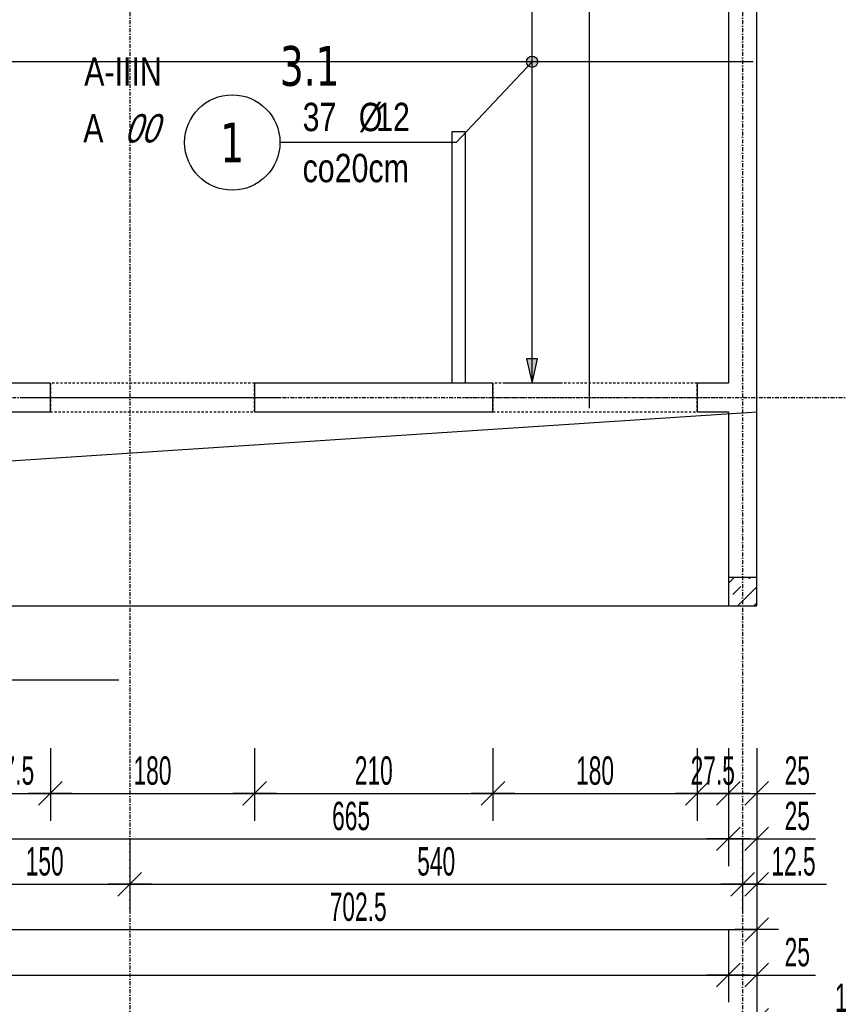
# Model space of a CAD drawing. Header units: millimetres. Extents: x -796 to 5328, y -12126 to -7292.
# Tile 15 of 25: x 1864 to 2585, y -10513 to -9645. Entities that reach past the tile are written whole.
import ezdxf
from ezdxf.enums import TextEntityAlignment as Align

# ---------------------------------------------------------------- set-up
doc = ezdxf.new("R2010")
doc.units = ezdxf.units.MM
doc.header["$LTSCALE"] = 10
doc.linetypes.add('MO', pattern=[0.7, 0.35, -0.17, 0.01, -0.17])
doc.linetypes.add('MP', pattern=[0.36, 0.2, -0.16])
for name, color, linetype in [('BA_szr', 1, 'Continuous'), ('BA_wym', 1, 'Continuous'), ('BD_lpm', 1, 'MP'), ('BD_osm', 1, 'MO'), ('BD_wic', 1, 'Continuous'), ('BD_wig', 3, 'Continuous'), ('BZ_odn', 1, 'Continuous'), ('BZ_opi1', 7, 'Continuous'), ('BZ_opi2', 4, 'Continuous'), ('BZ_P_wid', 3, 'Continuous'), ('BZ_wym', 1, 'Continuous')]:
    doc.layers.add(name, color=color, linetype=linetype)
doc.layers.add('BZ_pom', color=6, linetype='Continuous', plot=False)
doc.styles.add('BIKTBG', font='tahoma.ttf', dxfattribs={"width": 0.85})
doc.styles.add('BIKTS', font='bikromsw.shx', dxfattribs={"width": 0.8})
doc.styles.add('BIKWYM', font='bikromsw.shx', dxfattribs={"width": 0.6})
doc.dimstyles.new('BA_KR_100_cm', dxfattribs={"dimtxt": 25, "dimasz": 1.666667, "dimexe": 24, "dimexo": 0, "dimgap": 0, "dimtad": 0, "dimdec": 1, "dimrnd": 0.5, "dimzin": 9, "dimdsep": 46, "dimtxsty": 'BIKWYM', "dimblk": 'WYM-KR', "dimcen": 0, "dimdle": 20, "dimclrd": 256, "dimclre": 256, "dimclrt": 2, "dimadec": 0, "dimazin": 0, "dimtfac": 0.033333, "dimtdec": 1, "dimtmove": 0, "dimatfit": 3, "dimldrblk": 'WYM-KR', "dimfxl": 25, "dimfxlon": 1, "dimtvp": 0.8, "dimtolj": 1, "dimarcsym": 0})
doc.dimstyles.new('BZ_KP_100_cm', dxfattribs={"dimtxt": 25, "dimasz": 1.666667, "dimexe": 24, "dimexo": 0, "dimgap": 0, "dimtad": 0, "dimdec": 1, "dimrnd": 0.5, "dimzin": 9, "dimdsep": 46, "dimtxsty": 'BIKWYM', "dimblk": 'WYM-KR', "dimblk1": 'WYM-KP', "dimblk2": 'WYM-KP', "dimsah": 1, "dimcen": 0, "dimdle": 20, "dimclrd": 256, "dimclre": 256, "dimclrt": 7, "dimadec": 0, "dimazin": 0, "dimtfac": 0.033333, "dimtdec": 1, "dimtmove": 0, "dimatfit": 3, "dimldrblk": 'WYM-KP', "dimfxl": 1, "dimtvp": 0.8, "dimtolj": 1, "dimarcsym": 0})
doc.dimstyles.new('BZ_ST_100_cm', dxfattribs={"dimtxt": 25, "dimasz": 1.666667, "dimexe": 24, "dimexo": 0, "dimgap": 0, "dimtad": 0, "dimdec": 1, "dimrnd": 0.5, "dimdsep": 46, "dimtxsty": 'BIKWYM', "dimblk": 'WYM-ST', "dimcen": 0, "dimdle": 20, "dimclrd": 256, "dimclre": 256, "dimclrt": 7, "dimadec": 0, "dimazin": 0, "dimtfac": 0.033333, "dimtdec": 1, "dimtix": 1, "dimtmove": 2, "dimatfit": 3, "dimldrblk": 'WYM-ST', "dimfxl": 25, "dimfxlon": 1, "dimtvp": 0.8, "dimtolj": 1, "dimtzin": 0, "dimarcsym": 0})

# ---------------------------------------------------------------- blocks, each defined once
blk = doc.blocks.new('WYM-ST')
blk.add_hatch(color=256).paths.add_polyline_path([(-13, 2.88), (0, 0), (-13, -2.88)])
blk.add_lwpolyline([(0, 0), (-13, 2.88), (-13, -2.88), (0, 0)])
blk = doc.blocks.new('WYM-KR')
at = {"color": 7, "linetype": 'ByBlock'}
blk.add_line((6.24, 6.24), (-6.24, -6.24), dxfattribs=at)
at = {"linetype": 'ByBlock'}
blk.add_line((11.52, 0), (-11.52, 0), dxfattribs=at)
blk = doc.blocks.new('*D84')
at = {"layer": 'BA_wym', "lineweight": -2}
for p, q in [((1823.52, -10287.02), (1823.52, -10351.02)), ((1891.01, -10287.02), (1891.01, -10351.02)), ((1825.18, -10327.02), (1889.35, -10327.02))]:
    blk.add_line(p, q, dxfattribs=at)
at = {"layer": 'Defpoints', "color": 0}
for p in [(1823.52, -9990.57), (1891.01, -9990.57), (1891.01, -10327.02)]:
    blk.add_point(p, dxfattribs=at)
at = {"layer": 'BA_wym', "lineweight": -2, "xscale": 1.666666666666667, "yscale": 1.666666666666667, "zscale": 1.666666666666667, "rotation": 180}
blk.add_blockref('WYM-KR', (1823.52, -10327.02), dxfattribs=at)
at = {"layer": 'BA_wym', "lineweight": -2, "xscale": 1.666666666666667, "yscale": 1.666666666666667, "zscale": 1.666666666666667}
blk.add_blockref('WYM-KR', (1891.01, -10327.02), dxfattribs=at)
at = {"layer": 'BA_wym', "color": 2, "insert": (1857.26, -10307.02), "char_height": 25, "attachment_point": 5, "style": 'BIKWYM'}
blk.add_mtext('\\A1;67.5', dxfattribs=at)
blk = doc.blocks.new('*D85')
at = {"layer": 'BA_wym', "lineweight": -2}
for p, q in [((1891.01, -10287.02), (1891.01, -10351.02)), ((2071.01, -10287.02), (2071.01, -10351.02)), ((1892.68, -10327.02), (2069.35, -10327.02))]:
    blk.add_line(p, q, dxfattribs=at)
at = {"layer": 'Defpoints', "color": 0}
for p in [(1891.01, -9990.57), (2071.01, -9990.57), (2071.01, -10327.02)]:
    blk.add_point(p, dxfattribs=at)
at = {"layer": 'BA_wym', "lineweight": -2, "xscale": 1.666666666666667, "yscale": 1.666666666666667, "zscale": 1.666666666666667, "rotation": 180}
blk.add_blockref('WYM-KR', (1891.01, -10327.02), dxfattribs=at)
at = {"layer": 'BA_wym', "lineweight": -2, "xscale": 1.666666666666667, "yscale": 1.666666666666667, "zscale": 1.666666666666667}
blk.add_blockref('WYM-KR', (2071.01, -10327.02), dxfattribs=at)
at = {"layer": 'BA_wym', "color": 2, "insert": (1981.01, -10307.02), "char_height": 25, "attachment_point": 5, "style": 'BIKWYM'}
blk.add_mtext('\\A1;180', dxfattribs=at)
blk = doc.blocks.new('*D86')
at = {"layer": 'BA_wym', "lineweight": -2}
for p, q in [((2071.01, -10287.02), (2071.01, -10351.02)), ((2281.01, -10287.02), (2281.01, -10351.02)), ((2072.68, -10327.02), (2279.35, -10327.02))]:
    blk.add_line(p, q, dxfattribs=at)
at = {"layer": 'Defpoints', "color": 0}
for p in [(2071.01, -9990.57), (2281.01, -9990.57), (2281.01, -10327.02)]:
    blk.add_point(p, dxfattribs=at)
at = {"layer": 'BA_wym', "lineweight": -2, "xscale": 1.666666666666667, "yscale": 1.666666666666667, "zscale": 1.666666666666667, "rotation": 180}
blk.add_blockref('WYM-KR', (2071.01, -10327.02), dxfattribs=at)
at = {"layer": 'BA_wym', "lineweight": -2, "xscale": 1.666666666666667, "yscale": 1.666666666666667, "zscale": 1.666666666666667}
blk.add_blockref('WYM-KR', (2281.01, -10327.02), dxfattribs=at)
at = {"layer": 'BA_wym', "color": 2, "insert": (2176.01, -10307.02), "char_height": 25, "attachment_point": 5, "style": 'BIKWYM'}
blk.add_mtext('\\A1;210', dxfattribs=at)
blk = doc.blocks.new('*D87')
at = {"layer": 'BA_wym', "lineweight": -2}
for p, q in [((2281.01, -10287.02), (2281.01, -10351.02)), ((2461.01, -10287.02), (2461.01, -10351.02)), ((2282.68, -10327.02), (2459.35, -10327.02))]:
    blk.add_line(p, q, dxfattribs=at)
at = {"layer": 'Defpoints', "color": 0}
for p in [(2281.01, -9990.57), (2461.01, -9990.57), (2461.01, -10327.02)]:
    blk.add_point(p, dxfattribs=at)
at = {"layer": 'BA_wym', "lineweight": -2, "xscale": 1.666666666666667, "yscale": 1.666666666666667, "zscale": 1.666666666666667, "rotation": 180}
blk.add_blockref('WYM-KR', (2281.01, -10327.02), dxfattribs=at)
at = {"layer": 'BA_wym', "lineweight": -2, "xscale": 1.666666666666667, "yscale": 1.666666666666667, "zscale": 1.666666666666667}
blk.add_blockref('WYM-KR', (2461.01, -10327.02), dxfattribs=at)
at = {"layer": 'BA_wym', "color": 2, "insert": (2371.01, -10307.02), "char_height": 25, "attachment_point": 5, "style": 'BIKWYM'}
blk.add_mtext('\\A1;180', dxfattribs=at)
blk = doc.blocks.new('*D88')
at = {"layer": 'BA_wym', "lineweight": -2}
for p, q in [((2461.01, -10287.02), (2461.01, -10351.02)), ((2488.52, -10287.02), (2488.52, -10351.02)), ((2459.35, -10327.02), (2457.68, -10327.02)), ((2461.01, -10327.02), (2488.52, -10327.02)), ((2490.18, -10327.02), (2491.85, -10327.02))]:
    blk.add_line(p, q, dxfattribs=at)
at = {"layer": 'Defpoints', "color": 0}
for p in [(2461.01, -9990.57), (2488.52, -10161.57), (2488.52, -10327.02)]:
    blk.add_point(p, dxfattribs=at)
at = {"layer": 'BA_wym', "lineweight": -2, "xscale": 1.666666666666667, "yscale": 1.666666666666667, "zscale": 1.666666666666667}
blk.add_blockref('WYM-KR', (2461.01, -10327.02), dxfattribs=at)
at = {"layer": 'BA_wym', "lineweight": -2, "xscale": 1.666666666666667, "yscale": 1.666666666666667, "zscale": 1.666666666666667, "rotation": 180}
blk.add_blockref('WYM-KR', (2488.52, -10327.02), dxfattribs=at)
at = {"layer": 'BA_wym', "color": 2, "insert": (2474.76, -10307.02), "char_height": 25, "attachment_point": 5, "style": 'BIKWYM'}
blk.add_mtext('\\A1;27.5', dxfattribs=at)
blk = doc.blocks.new('*D89')
at = {"layer": 'BA_wym', "lineweight": -2}
for p, q in [((2488.52, -10287.02), (2488.52, -10351.02)), ((2513.52, -10287.02), (2513.52, -10351.02)), ((2486.85, -10327.02), (2485.18, -10327.02)), ((2488.52, -10327.02), (2513.52, -10327.02)), ((2515.18, -10327.02), (2565.42, -10327.02))]:
    blk.add_line(p, q, dxfattribs=at)
at = {"layer": 'Defpoints', "color": 0}
for p in [(2488.52, -10161.57), (2513.52, -10161.57), (2513.52, -10327.02)]:
    blk.add_point(p, dxfattribs=at)
at = {"layer": 'BA_wym', "lineweight": -2, "xscale": 1.666666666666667, "yscale": 1.666666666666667, "zscale": 1.666666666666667}
blk.add_blockref('WYM-KR', (2488.52, -10327.02), dxfattribs=at)
at = {"layer": 'BA_wym', "lineweight": -2, "xscale": 1.666666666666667, "yscale": 1.666666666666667, "zscale": 1.666666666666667, "rotation": 180}
blk.add_blockref('WYM-KR', (2513.52, -10327.02), dxfattribs=at)
at = {"layer": 'BA_wym', "color": 2, "insert": (2549.23, -10307.02), "char_height": 25, "attachment_point": 5, "style": 'BIKWYM'}
blk.add_mtext('\\A1;25', dxfattribs=at)
blk = doc.blocks.new('*D97')
at = {"layer": 'BA_wym', "lineweight": -2}
for p, q in [((1823.52, -10327.02), (1823.52, -10391.02)), ((2488.52, -10327.02), (2488.52, -10391.02)), ((1825.18, -10367.02), (2486.85, -10367.02))]:
    blk.add_line(p, q, dxfattribs=at)
at = {"layer": 'Defpoints', "color": 0}
for p in [(1823.52, -9965.57), (2488.52, -10161.57), (2488.52, -10367.02)]:
    blk.add_point(p, dxfattribs=at)
at = {"layer": 'BA_wym', "lineweight": -2, "xscale": 1.666666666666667, "yscale": 1.666666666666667, "zscale": 1.666666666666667, "rotation": 180}
blk.add_blockref('WYM-KR', (1823.52, -10367.02), dxfattribs=at)
at = {"layer": 'BA_wym', "lineweight": -2, "xscale": 1.666666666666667, "yscale": 1.666666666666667, "zscale": 1.666666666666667}
blk.add_blockref('WYM-KR', (2488.52, -10367.02), dxfattribs=at)
at = {"layer": 'BA_wym', "color": 2, "insert": (2156.02, -10347.02), "char_height": 25, "attachment_point": 5, "style": 'BIKWYM'}
blk.add_mtext('\\A1;665', dxfattribs=at)
blk = doc.blocks.new('*D98')
at = {"layer": 'BA_wym', "lineweight": -2}
for p, q in [((2488.52, -10327.02), (2488.52, -10391.02)), ((2513.52, -10327.02), (2513.52, -10391.02)), ((2486.85, -10367.02), (2485.18, -10367.02)), ((2488.52, -10367.02), (2513.52, -10367.02)), ((2515.18, -10367.02), (2565.42, -10367.02))]:
    blk.add_line(p, q, dxfattribs=at)
at = {"layer": 'Defpoints', "color": 0}
for p in [(2488.52, -10161.57), (2513.52, -10161.57), (2513.52, -10367.02)]:
    blk.add_point(p, dxfattribs=at)
at = {"layer": 'BA_wym', "lineweight": -2, "xscale": 1.666666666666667, "yscale": 1.666666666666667, "zscale": 1.666666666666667}
blk.add_blockref('WYM-KR', (2488.52, -10367.02), dxfattribs=at)
at = {"layer": 'BA_wym', "lineweight": -2, "xscale": 1.666666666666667, "yscale": 1.666666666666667, "zscale": 1.666666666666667, "rotation": 180}
blk.add_blockref('WYM-KR', (2513.52, -10367.02), dxfattribs=at)
at = {"layer": 'BA_wym', "color": 2, "insert": (2549.23, -10347.02), "char_height": 25, "attachment_point": 5, "style": 'BIKWYM'}
blk.add_mtext('\\A1;25', dxfattribs=at)
blk = doc.blocks.new('*D104')
at = {"layer": 'BA_wym', "lineweight": -2}
for p, q in [((1811.02, -10367.02), (1811.02, -10431.02)), ((1961.02, -10367.02), (1961.02, -10431.02)), ((1812.68, -10407.02), (1959.35, -10407.02))]:
    blk.add_line(p, q, dxfattribs=at)
at = {"layer": 'Defpoints', "color": 0}
for p in [(1961.02, -9884.99), (1811.02, -9990.57), (1961.02, -10407.02)]:
    blk.add_point(p, dxfattribs=at)
at = {"layer": 'BA_wym', "lineweight": -2, "xscale": 1.666666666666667, "yscale": 1.666666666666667, "zscale": 1.666666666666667, "rotation": 180}
blk.add_blockref('WYM-KR', (1811.02, -10407.02), dxfattribs=at)
at = {"layer": 'BA_wym', "lineweight": -2, "xscale": 1.666666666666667, "yscale": 1.666666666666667, "zscale": 1.666666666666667}
blk.add_blockref('WYM-KR', (1961.02, -10407.02), dxfattribs=at)
at = {"layer": 'BA_wym', "color": 2, "insert": (1886.02, -10387.02), "char_height": 25, "attachment_point": 5, "style": 'BIKWYM'}
blk.add_mtext('\\A1;150', dxfattribs=at)
blk = doc.blocks.new('*D105')
at = {"layer": 'BA_wym', "lineweight": -2}
for p, q in [((1961.02, -10367.02), (1961.02, -10431.02)), ((2501.02, -10367.02), (2501.02, -10431.02)), ((1962.68, -10407.02), (2499.35, -10407.02))]:
    blk.add_line(p, q, dxfattribs=at)
at = {"layer": 'Defpoints', "color": 0}
for p in [(1961.02, -9990.76), (2501.02, -9994.73), (2501.02, -10407.02)]:
    blk.add_point(p, dxfattribs=at)
at = {"layer": 'BA_wym', "lineweight": -2, "xscale": 1.666666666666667, "yscale": 1.666666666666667, "zscale": 1.666666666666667, "rotation": 180}
blk.add_blockref('WYM-KR', (1961.02, -10407.02), dxfattribs=at)
at = {"layer": 'BA_wym', "lineweight": -2, "xscale": 1.666666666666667, "yscale": 1.666666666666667, "zscale": 1.666666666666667}
blk.add_blockref('WYM-KR', (2501.02, -10407.02), dxfattribs=at)
at = {"layer": 'BA_wym', "color": 2, "insert": (2231.02, -10387.02), "char_height": 25, "attachment_point": 5, "style": 'BIKWYM'}
blk.add_mtext('\\A1;540', dxfattribs=at)
blk = doc.blocks.new('*D106')
at = {"layer": 'BA_wym', "lineweight": -2}
for p, q in [((2501.02, -10367.02), (2501.02, -10431.02)), ((2513.52, -10367.02), (2513.52, -10431.02)), ((2499.35, -10407.02), (2497.68, -10407.02)), ((2501.02, -10407.02), (2513.52, -10407.02)), ((2515.18, -10407.02), (2574.95, -10407.02))]:
    blk.add_line(p, q, dxfattribs=at)
at = {"layer": 'Defpoints', "color": 0}
for p in [(2501.02, -9888.96), (2513.52, -10161.57), (2513.52, -10407.02)]:
    blk.add_point(p, dxfattribs=at)
at = {"layer": 'BA_wym', "lineweight": -2, "xscale": 1.666666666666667, "yscale": 1.666666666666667, "zscale": 1.666666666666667}
blk.add_blockref('WYM-KR', (2501.02, -10407.02), dxfattribs=at)
at = {"layer": 'BA_wym', "lineweight": -2, "xscale": 1.666666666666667, "yscale": 1.666666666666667, "zscale": 1.666666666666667, "rotation": 180}
blk.add_blockref('WYM-KR', (2513.52, -10407.02), dxfattribs=at)
at = {"layer": 'BA_wym', "color": 2, "insert": (2545.9, -10387.02), "char_height": 25, "attachment_point": 5, "style": 'BIKWYM'}
blk.add_mtext('\\A1;12.5', dxfattribs=at)
blk = doc.blocks.new('*D110')
at = {"layer": 'BA_wym', "lineweight": -2}
for p, q in [((1811.02, -10407.02), (1811.02, -10471.02)), ((2513.52, -10407.02), (2513.52, -10471.02)), ((1812.68, -10447.02), (2511.85, -10447.02))]:
    blk.add_line(p, q, dxfattribs=at)
at = {"layer": 'Defpoints', "color": 0}
for p in [(1811.02, -10124.57), (2513.52, -10161.57), (2513.52, -10447.02)]:
    blk.add_point(p, dxfattribs=at)
at = {"layer": 'BA_wym', "lineweight": -2, "xscale": 1.666666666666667, "yscale": 1.666666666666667, "zscale": 1.666666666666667, "rotation": 180}
blk.add_blockref('WYM-KR', (1811.02, -10447.02), dxfattribs=at)
at = {"layer": 'BA_wym', "lineweight": -2, "xscale": 1.666666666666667, "yscale": 1.666666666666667, "zscale": 1.666666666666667}
blk.add_blockref('WYM-KR', (2513.52, -10447.02), dxfattribs=at)
at = {"layer": 'BA_wym', "color": 2, "insert": (2162.27, -10427.02), "char_height": 25, "attachment_point": 5, "style": 'BIKWYM'}
blk.add_mtext('\\A1;702.5', dxfattribs=at)
blk = doc.blocks.new('*D112')
at = {"layer": 'BA_wym', "lineweight": -2}
for p, q in [((-66.48, -10447.02), (-66.48, -10511.02)), ((2488.52, -10447.02), (2488.52, -10511.02)), ((-64.82, -10487.02), (2486.85, -10487.02))]:
    blk.add_line(p, q, dxfattribs=at)
at = {"layer": 'Defpoints', "color": 0}
for p in [(-66.48, -10161.57), (2488.52, -10161.57), (2488.52, -10487.02)]:
    blk.add_point(p, dxfattribs=at)
at = {"layer": 'BA_wym', "lineweight": -2, "xscale": 1.666666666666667, "yscale": 1.666666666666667, "zscale": 1.666666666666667, "rotation": 180}
blk.add_blockref('WYM-KR', (-66.48, -10487.02), dxfattribs=at)
at = {"layer": 'BA_wym', "lineweight": -2, "xscale": 1.666666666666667, "yscale": 1.666666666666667, "zscale": 1.666666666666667}
blk.add_blockref('WYM-KR', (2488.52, -10487.02), dxfattribs=at)
at = {"layer": 'BA_wym', "color": 2, "insert": (1211.02, -10467.02), "char_height": 25, "attachment_point": 5, "style": 'BIKWYM'}
blk.add_mtext('\\A1;2555', dxfattribs=at)
blk = doc.blocks.new('*D113')
at = {"layer": 'BA_wym', "lineweight": -2}
for p, q in [((2488.52, -10447.02), (2488.52, -10511.02)), ((2513.52, -10447.02), (2513.52, -10511.02)), ((2486.85, -10487.02), (2485.18, -10487.02)), ((2488.52, -10487.02), (2513.52, -10487.02)), ((2515.18, -10487.02), (2565.42, -10487.02))]:
    blk.add_line(p, q, dxfattribs=at)
at = {"layer": 'Defpoints', "color": 0}
for p in [(2488.52, -10161.57), (2513.52, -10161.57), (2513.52, -10487.02)]:
    blk.add_point(p, dxfattribs=at)
at = {"layer": 'BA_wym', "lineweight": -2, "xscale": 1.666666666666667, "yscale": 1.666666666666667, "zscale": 1.666666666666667}
blk.add_blockref('WYM-KR', (2488.52, -10487.02), dxfattribs=at)
at = {"layer": 'BA_wym', "lineweight": -2, "xscale": 1.666666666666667, "yscale": 1.666666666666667, "zscale": 1.666666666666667, "rotation": 180}
blk.add_blockref('WYM-KR', (2513.52, -10487.02), dxfattribs=at)
at = {"layer": 'BA_wym', "color": 2, "insert": (2549.23, -10467.02), "char_height": 25, "attachment_point": 5, "style": 'BIKWYM'}
blk.add_mtext('\\A1;25', dxfattribs=at)
blk = doc.blocks.new('*D114')
at = {"layer": 'BA_wym', "lineweight": -2}
for p, q in [((-91.48, -10487.02), (-91.48, -10551.02)), ((2513.52, -10487.02), (2513.52, -10551.02)), ((-89.82, -10527.02), (2511.85, -10527.02))]:
    blk.add_line(p, q, dxfattribs=at)
at = {"layer": 'Defpoints', "color": 0}
for p in [(-91.48, -10161.57), (2513.52, -10161.57), (2513.52, -10527.02)]:
    blk.add_point(p, dxfattribs=at)
at = {"layer": 'BA_wym', "lineweight": -2, "xscale": 1.666666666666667, "yscale": 1.666666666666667, "zscale": 1.666666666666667, "rotation": 180}
blk.add_blockref('WYM-KR', (-91.48, -10527.02), dxfattribs=at)
at = {"layer": 'BA_wym', "lineweight": -2, "xscale": 1.666666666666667, "yscale": 1.666666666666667, "zscale": 1.666666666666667}
blk.add_blockref('WYM-KR', (2513.52, -10527.02), dxfattribs=at)
at = {"layer": 'BA_wym', "color": 2, "insert": (1211.02, -10507.02), "char_height": 25, "attachment_point": 5, "style": 'BIKWYM'}
blk.add_mtext('\\A1;2605', dxfattribs=at)
blk = doc.blocks.new('*D151')
at = {"layer": 'BA_wym', "lineweight": -2}
for p, q in [((2759.52, -9453.07), (2808.52, -9453.07)), ((2784.52, -10134.9), (2784.52, -9454.73)), ((2759.52, -10136.57), (2808.52, -10136.57))]:
    blk.add_line(p, q, dxfattribs=at)
at = {"layer": 'Defpoints', "color": 0}
for p in [(2513.52, -9453.07), (2784.52, -9453.07), (2513.52, -10136.57)]:
    blk.add_point(p, dxfattribs=at)
at = {"layer": 'BA_wym', "lineweight": -2, "xscale": 1.666666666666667, "yscale": 1.666666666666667, "zscale": 1.666666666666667}
for p, rotation in [((2784.52, -9453.07), 90), ((2784.52, -10136.57), 270)]:
    blk.add_blockref('WYM-KR', p, dxfattribs=dict(at, rotation=rotation))
at = {"layer": 'BA_wym', "color": 2, "insert": (2764.52, -9794.82), "char_height": 25, "attachment_point": 5, "rotation": 90, "style": 'BIKWYM'}
blk.add_mtext('\\A1;683.5', dxfattribs=at)
blk = doc.blocks.new('*D152')
at = {"layer": 'BA_wym', "lineweight": -2}
for p, q in [((2784.52, -10134.9), (2784.52, -10133.23)), ((2759.52, -10136.57), (2808.52, -10136.57)), ((2784.52, -10136.57), (2784.52, -10161.57)), ((2759.52, -10161.57), (2808.52, -10161.57)), ((2784.52, -10163.23), (2784.52, -10197.28))]:
    blk.add_line(p, q, dxfattribs=at)
at = {"layer": 'Defpoints', "color": 0}
for p in [(2513.52, -10136.57), (2513.52, -10161.57), (2784.52, -10161.57)]:
    blk.add_point(p, dxfattribs=at)
at = {"layer": 'BA_wym', "lineweight": -2, "xscale": 1.666666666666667, "yscale": 1.666666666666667, "zscale": 1.666666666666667}
for p, rotation in [((2784.52, -10136.57), 270), ((2784.52, -10161.57), 90)]:
    blk.add_blockref('WYM-KR', p, dxfattribs=dict(at, rotation=rotation))
at = {"layer": 'BA_wym', "color": 2, "insert": (2764.52, -10181.09), "char_height": 25, "attachment_point": 5, "rotation": 90, "style": 'BIKWYM'}
blk.add_mtext('\\A1;25', dxfattribs=at)
blk = doc.blocks.new('*D156')
at = {"layer": 'BA_wym', "lineweight": -2}
for p, q in [((2799.52, -9135.57), (2848.52, -9135.57)), ((2824.52, -9137.23), (2824.52, -9963.9)), ((2799.52, -9965.57), (2848.52, -9965.57))]:
    blk.add_line(p, q, dxfattribs=at)
at = {"layer": 'Defpoints', "color": 0}
for p in [(2513.52, -9135.57), (2488.52, -9965.57), (2824.52, -9965.57)]:
    blk.add_point(p, dxfattribs=at)
at = {"layer": 'BA_wym', "lineweight": -2, "xscale": 1.666666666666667, "yscale": 1.666666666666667, "zscale": 1.666666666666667}
for p, rotation in [((2824.52, -9135.57), 90), ((2824.52, -9965.57), 270)]:
    blk.add_blockref('WYM-KR', p, dxfattribs=dict(at, rotation=rotation))
at = {"layer": 'BA_wym', "color": 2, "insert": (2804.52, -9550.57), "char_height": 25, "attachment_point": 5, "rotation": 90, "style": 'BIKWYM'}
blk.add_mtext('\\A1;830', dxfattribs=at)
blk = doc.blocks.new('*D157')
at = {"layer": 'BA_wym', "lineweight": -2}
for p, q in [((2824.52, -9963.9), (2824.52, -9929.85)), ((2799.52, -9965.57), (2848.52, -9965.57)), ((2824.52, -9990.57), (2824.52, -9965.57)), ((2799.52, -9990.57), (2848.52, -9990.57)), ((2824.52, -9992.23), (2824.52, -9993.9))]:
    blk.add_line(p, q, dxfattribs=at)
at = {"layer": 'Defpoints', "color": 0}
for p in [(2488.52, -9965.57), (2824.52, -9965.57), (2488.52, -9990.57)]:
    blk.add_point(p, dxfattribs=at)
at = {"layer": 'BA_wym', "lineweight": -2, "xscale": 1.666666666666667, "yscale": 1.666666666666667, "zscale": 1.666666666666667}
for p, rotation in [((2824.52, -9965.57), 270), ((2824.52, -9990.57), 90)]:
    blk.add_blockref('WYM-KR', p, dxfattribs=dict(at, rotation=rotation))
at = {"layer": 'BA_wym', "color": 2, "insert": (2804.52, -9946.04), "char_height": 25, "attachment_point": 5, "rotation": 90, "style": 'BIKWYM'}
blk.add_mtext('\\A1;25', dxfattribs=at)
blk = doc.blocks.new('*D158')
at = {"layer": 'BA_wym', "lineweight": -2}
for p, q in [((2799.52, -9990.57), (2848.52, -9990.57)), ((2824.52, -9992.23), (2824.52, -10159.9)), ((2799.52, -10161.57), (2848.52, -10161.57))]:
    blk.add_line(p, q, dxfattribs=at)
at = {"layer": 'Defpoints', "color": 0}
for p in [(2488.52, -9990.57), (2513.52, -10161.57), (2824.52, -10161.57)]:
    blk.add_point(p, dxfattribs=at)
at = {"layer": 'BA_wym', "lineweight": -2, "xscale": 1.666666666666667, "yscale": 1.666666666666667, "zscale": 1.666666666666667}
for p, rotation in [((2824.52, -9990.57), 90), ((2824.52, -10161.57), 270)]:
    blk.add_blockref('WYM-KR', p, dxfattribs=dict(at, rotation=rotation))
at = {"layer": 'BA_wym', "color": 2, "insert": (2804.52, -10076.07), "char_height": 25, "attachment_point": 5, "rotation": 90, "style": 'BIKWYM'}
blk.add_mtext('\\A1;171', dxfattribs=at)
blk = doc.blocks.new('*D163')
at = {"layer": 'BA_wym', "lineweight": -2}
for p, q in [((2839.52, -9228.07), (2888.52, -9228.07)), ((2864.52, -9229.73), (2864.52, -9976.4)), ((2839.52, -9978.07), (2888.52, -9978.07))]:
    blk.add_line(p, q, dxfattribs=at)
at = {"layer": 'Defpoints', "color": 0}
for p in [(2513.52, -9228.07), (2513.52, -9978.07), (2864.52, -9978.07)]:
    blk.add_point(p, dxfattribs=at)
at = {"layer": 'BA_wym', "lineweight": -2, "xscale": 1.666666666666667, "yscale": 1.666666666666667, "zscale": 1.666666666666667}
for p, rotation in [((2864.52, -9228.07), 90), ((2864.52, -9978.07), 270)]:
    blk.add_blockref('WYM-KR', p, dxfattribs=dict(at, rotation=rotation))
at = {"layer": 'BA_wym', "color": 2, "insert": (2844.52, -9603.07), "char_height": 25, "attachment_point": 5, "rotation": 90, "style": 'BIKWYM'}
blk.add_mtext('\\A1;750', dxfattribs=at)
blk = doc.blocks.new('*D164')
at = {"layer": 'BA_wym', "lineweight": -2}
for p, q in [((2839.52, -9978.07), (2888.52, -9978.07)), ((2864.52, -9979.73), (2864.52, -10159.9)), ((2839.52, -10161.57), (2888.52, -10161.57))]:
    blk.add_line(p, q, dxfattribs=at)
at = {"layer": 'Defpoints', "color": 0}
for p in [(2513.52, -9978.07), (2513.52, -10161.57), (2864.52, -10161.57)]:
    blk.add_point(p, dxfattribs=at)
at = {"layer": 'BA_wym', "lineweight": -2, "xscale": 1.666666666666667, "yscale": 1.666666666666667, "zscale": 1.666666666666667}
for p, rotation in [((2864.52, -9978.07), 90), ((2864.52, -10161.57), 270)]:
    blk.add_blockref('WYM-KR', p, dxfattribs=dict(at, rotation=rotation))
at = {"layer": 'BA_wym', "color": 2, "insert": (2844.52, -10069.82), "char_height": 25, "attachment_point": 5, "rotation": 90, "style": 'BIKWYM'}
blk.add_mtext('\\A1;183.5', dxfattribs=at)
blk = doc.blocks.new('*D166')
at = {"layer": 'BA_wym', "lineweight": -2}
for p, q in [((2919.52, -8165.57), (2968.52, -8165.57)), ((2944.52, -8167.23), (2944.52, -9988.9)), ((2919.52, -9990.57), (2968.52, -9990.57))]:
    blk.add_line(p, q, dxfattribs=at)
at = {"layer": 'Defpoints', "color": 0}
for p in [(2513.52, -8165.57), (2488.52, -9990.57), (2944.52, -9990.57)]:
    blk.add_point(p, dxfattribs=at)
at = {"layer": 'BA_wym', "lineweight": -2, "xscale": 1.666666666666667, "yscale": 1.666666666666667, "zscale": 1.666666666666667}
for p, rotation in [((2944.52, -8165.57), 90), ((2944.52, -9990.57), 270)]:
    blk.add_blockref('WYM-KR', p, dxfattribs=dict(at, rotation=rotation))
at = {"layer": 'BA_wym', "color": 2, "insert": (2924.52, -9078.07), "char_height": 25, "attachment_point": 5, "rotation": 90, "style": 'BIKWYM'}
blk.add_mtext('\\A1;1825', dxfattribs=at)
blk = doc.blocks.new('*D167')
at = {"layer": 'BA_wym', "lineweight": -2}
for p, q in [((2919.52, -9990.57), (2968.52, -9990.57)), ((2944.52, -9992.23), (2944.52, -10159.9)), ((2919.52, -10161.57), (2968.52, -10161.57))]:
    blk.add_line(p, q, dxfattribs=at)
at = {"layer": 'Defpoints', "color": 0}
for p in [(2488.52, -9990.57), (2513.52, -10161.57), (2944.52, -10161.57)]:
    blk.add_point(p, dxfattribs=at)
at = {"layer": 'BA_wym', "lineweight": -2, "xscale": 1.666666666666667, "yscale": 1.666666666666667, "zscale": 1.666666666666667}
for p, rotation in [((2944.52, -9990.57), 90), ((2944.52, -10161.57), 270)]:
    blk.add_blockref('WYM-KR', p, dxfattribs=dict(at, rotation=rotation))
at = {"layer": 'BA_wym', "color": 2, "insert": (2924.52, -10076.07), "char_height": 25, "attachment_point": 5, "rotation": 90, "style": 'BIKWYM'}
blk.add_mtext('\\A1;171', dxfattribs=at)
blk = doc.blocks.new('*D168')
at = {"layer": 'BA_wym', "lineweight": -2}
for p, q in [((2959.52, -8114.57), (3008.52, -8114.57)), ((2984.52, -8116.23), (2984.52, -10159.9)), ((2959.52, -10161.57), (3008.52, -10161.57))]:
    blk.add_line(p, q, dxfattribs=at)
at = {"layer": 'Defpoints', "color": 0}
for p in [(1823.52, -8114.57), (2513.52, -10161.57), (2984.52, -10161.57)]:
    blk.add_point(p, dxfattribs=at)
at = {"layer": 'BA_wym', "lineweight": -2, "xscale": 1.666666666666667, "yscale": 1.666666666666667, "zscale": 1.666666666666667}
for p, rotation in [((2984.52, -8114.57), 90), ((2984.52, -10161.57), 270)]:
    blk.add_blockref('WYM-KR', p, dxfattribs=dict(at, rotation=rotation))
at = {"layer": 'BA_wym', "color": 2, "insert": (2964.52, -9138.07), "char_height": 25, "attachment_point": 5, "rotation": 90, "style": 'BIKWYM'}
blk.add_mtext('\\A1;2047', dxfattribs=at)
blk = doc.blocks.new('*D177')
at = {"layer": 'BA_wym', "lineweight": -2}
for p, q in [((2513.52, -10487.02), (2513.52, -10551.02)), ((2684.52, -10487.02), (2684.52, -10551.02)), ((2515.18, -10527.02), (2682.85, -10527.02))]:
    blk.add_line(p, q, dxfattribs=at)
at = {"layer": 'Defpoints', "color": 0}
for p in [(2684.52, -9063.07), (2513.52, -10161.57), (2684.52, -10527.02)]:
    blk.add_point(p, dxfattribs=at)
at = {"layer": 'BA_wym', "lineweight": -2, "xscale": 1.666666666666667, "yscale": 1.666666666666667, "zscale": 1.666666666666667, "rotation": 180}
blk.add_blockref('WYM-KR', (2513.52, -10527.02), dxfattribs=at)
at = {"layer": 'BA_wym', "lineweight": -2, "xscale": 1.666666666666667, "yscale": 1.666666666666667, "zscale": 1.666666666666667}
blk.add_blockref('WYM-KR', (2684.52, -10527.02), dxfattribs=at)
at = {"layer": 'BA_wym', "color": 2, "insert": (2599.02, -10507.02), "char_height": 25, "attachment_point": 5, "style": 'BIKWYM'}
blk.add_mtext('\\A1;171', dxfattribs=at)
blk = doc.blocks.new('*D179')
at = {"layer": 'BA_wym', "lineweight": -2}
for p, q in [((-262.48, -10527.02), (-262.48, -10591.02)), ((2684.52, -10527.02), (2684.52, -10591.02)), ((-260.82, -10567.02), (2682.85, -10567.02))]:
    blk.add_line(p, q, dxfattribs=at)
at = {"layer": 'Defpoints', "color": 0}
for p in [(-262.48, -9063.07), (2684.52, -9063.07), (2684.52, -10567.02)]:
    blk.add_point(p, dxfattribs=at)
at = {"layer": 'BA_wym', "lineweight": -2, "xscale": 1.666666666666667, "yscale": 1.666666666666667, "zscale": 1.666666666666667, "rotation": 180}
blk.add_blockref('WYM-KR', (-262.48, -10567.02), dxfattribs=at)
at = {"layer": 'BA_wym', "lineweight": -2, "xscale": 1.666666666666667, "yscale": 1.666666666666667, "zscale": 1.666666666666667}
blk.add_blockref('WYM-KR', (2684.52, -10567.02), dxfattribs=at)
at = {"layer": 'BA_wym', "color": 2, "insert": (1211.02, -10547.02), "char_height": 25, "attachment_point": 5, "style": 'BIKWYM'}
blk.add_mtext('\\A1;2947', dxfattribs=at)
blk = doc.blocks.new('*D202')
at = {"layer": 'BA_wym', "lineweight": -2}
for p, q in [((2290.49, -9240.57), (2339.49, -9240.57)), ((2315.49, -9963.9), (2315.49, -9242.23)), ((2340.49, -9965.57), (2291.49, -9965.57))]:
    blk.add_line(p, q, dxfattribs=at)
at = {"layer": 'Defpoints', "color": 0}
for p in [(1973.52, -9240.57), (2315.49, -9240.57), (2488.52, -9965.57)]:
    blk.add_point(p, dxfattribs=at)
at = {"layer": 'BA_wym', "lineweight": -2, "xscale": 1.666666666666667, "yscale": 1.666666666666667, "zscale": 1.666666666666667}
for p, rotation in [((2315.49, -9240.57), 90), ((2315.49, -9965.57), 270)]:
    blk.add_blockref('WYM-ST', p, dxfattribs=dict(at, rotation=rotation))
at = {"layer": 'BA_wym', "color": 7, "insert": (2295.49, -9603.07), "char_height": 25, "attachment_point": 5, "rotation": 90, "style": 'BIKWYM'}
blk.add_mtext('\\A1;725', dxfattribs=at)
blk = doc.blocks.new('WYM-KP')
blk.add_hatch(color=256).paths.add_polyline_path([(3, 0, 1), (-3, 0, 1)])
blk.add_circle((0, 0), 3)
blk = doc.blocks.new('bik_BlkOpPret', base_point=(1524.45, 7050.26))
at = {"layer": 'BZ_opi1', "style": 'BIKTS', "width": 0.6}
for tag, p in [('SZTUK', (1533.83, 7057.76)), ('PRZEDR_FI', (1554.72, 7057.76)), ('PRZEKROJ', (1563.29, 7057.76)), ('PRZEDR_L', (1533.83, 7024.01)), ('DLUGOSC', (1568.65, 7024.01)), ('UWAGA', (1533.83, 6997.76))]:
    blk.add_attdef(tag, p, '', height=18.75, dxfattribs=at)
at = {"layer": 'BZ_opi2', "style": 'BIKTBG', "width": 0.6}
blk.add_attdef('NUMER', text='', height=26.25, dxfattribs=at).set_placement((1620.77, 7050.26), align=Align.MIDDLE_CENTER)
at = {"layer": 'BZ_pom', "width": 0.6}
for tag, p, height, style in [('POZYCJA', (1589.27, 7087.76), 26.25, 'BIKTBG'), ('GATUNEK', (1630.22, 7087.76), 18.75, 'BIKTS'), ('METODA_L', (1639.09, 7050.26), 18.75, 'BIKTS'), ('EURO_KOD', (1663.74, 7050.26), 18.75, 'BIKTS')]:
    blk.add_attdef(tag, p, '', height=height, dxfattribs=dict(at, style=style))
at = {"layer": 'BZ_wym', "width": 0.6}
for tag, p, height, style, flags in [('PRZEDR_NR', (1533.83, 6969.63), 26.25, 'BIKTBG', 1), ('PRZEDR_SZT', (1533.83, 6941.51), 18.75, 'BIKTS', 1), ('TYP_PRETA', (1533.83, 6913.38), 18.75, 'BIKTS', 3), ('EURO_KOD_SEGMENTY', (1567.58, 6885.26), 18.75, 'BIKTS', 3), ('HAK_1', (1533.83, 6857.13), 18.75, 'BIKTS', 3), ('HAK_2', (1533.83, 6829.01), 18.75, 'BIKTS', 3), ('ID', (1533.83, 6800.88), 18.75, 'BIKTS', 3), ('ID_C', (1533.83, 6772.76), 18.75, 'BIKTS', 3), ('b_atr_0', (1533.83, 6744.63), 18.75, 'BIKTS', 3)]:
    blk.add_attdef(tag, p, '', height=height, dxfattribs=dict(at, style=style, flags=flags))

msp = doc.modelspace()

# ---------------------------------------------------------------- hatches: boundary and pattern name
at = {"layer": 'BA_szr'}
h = msp.add_hatch(dxfattribs=at)
h.set_pattern_fill('BIK_ZELBET', color=256, scale=100, angle=45, pattern_type=2)
h.set_pattern_definition([(45, (-9125.26, -11205.417), (-14.142136, 14.142136), []), (45, (-9132.33, -11198.346), (-14.142136, 14.142136), [10, -10])])
h.paths.add_polyline_path([(2488.52, -10161.57), (2513.52, -10161.57), (2513.52, -10136.57), (2488.52, -10136.57)])

# ---------------------------------------------------------------- linework, layer by layer
at = {"layer": 'BD_lpm'}
for points in [[(1891.01, -9990.57), (2071.01, -9990.57), (2071.01, -9965.57), (1891.01, -9965.57)], [(2281.01, -9990.57), (2461.01, -9990.57), (2461.01, -9965.57), (2281.01, -9965.57)]]:
    msp.add_lwpolyline(points, close=True, dxfattribs=at)
at = {"layer": 'BD_osm', "color": 5}
for p, q in [((1866.01, -9978.07), (2096.01, -9978.07)), ((2256.01, -9978.07), (2486.01, -9978.07))]:
    msp.add_line(p, q, dxfattribs=at)
at = {"layer": 'BD_osm'}
for points in [[(1961.02, -7594.56), (1961.02, -10667.02)], [(2501.02, -7594.56), (2501.02, -10667.02)], [(-662.48, -9978.07), (3084.52, -9978.07)]]:
    msp.add_lwpolyline(points, dxfattribs=at)
at = {"layer": 'BD_wic', "color": 8}
msp.add_lwpolyline([(2245.02, -9965.57), (2245.02, -9743.58), (2256.52, -9743.58), (2256.52, -9965.57)], dxfattribs=at)
at = {"layer": 'BD_wic'}
for points in [[(-91.48, -10161.57), (2513.52, -9990.57)], [(-66.48, -10161.57), (2488.52, -10161.57)]]:
    msp.add_lwpolyline(points, dxfattribs=at)
at = {"layer": 'BD_wig'}
for points in [[(1761.02, -9990.57), (1891.01, -9990.57), (1891.01, -9965.57), (1823.52, -9965.57), (1823.52, -9240.57), (1837.52, -9240.57), (1837.52, -9215.57), (1604.02, -9215.57), (1604.02, -9240.57), (1798.52, -9240.57), (1798.52, -9965.57), (1761.02, -9965.57), (1761.02, -9990.57)], [(2488.52, -10161.57), (2513.52, -10161.57), (2513.52, -9453.07), (2488.52, -9453.07), (2488.52, -9965.57), (2461.01, -9965.57), (2461.01, -9990.57), (2488.52, -9990.57), (2488.52, -10161.57)]]:
    msp.add_lwpolyline(points, dxfattribs=at)
for points in [[(2071.01, -9990.57), (2281.01, -9990.57), (2281.01, -9965.57), (2071.01, -9965.57)], [(2488.52, -10161.57), (2513.52, -10161.57), (2513.52, -10136.57), (2488.52, -10136.57)]]:
    msp.add_lwpolyline(points, close=True, dxfattribs=at)
at = {"layer": 'BZ_odn'}
msp.add_circle((2051.32, -9753.34), 42, dxfattribs=at)
at = {"layer": 'BZ_P_wid', "const_width": 1.2}
for points in [[(2365.95, -9107.57), (2365.95, -9987.57)], [(2510.52, -9682.19), (1795.52, -9682.19)]]:
    msp.add_lwpolyline(points, dxfattribs=at)

# ---------------------------------------------------------------- block references
ref = msp.add_blockref('bik_BlkOpPret', (2248.56, -9753.34))
ref.add_attrib('NUMER', '1', dxfattribs={"layer": 'BZ_opi2', "height": 35, "style": 'BIKTBG', "width": 0.8}).set_placement((2051.32, -9753.34), align=Align.MIDDLE_CENTER)
ref.add_attrib('POZYCJA', '3.1', (2093.32, -9703.34), dxfattribs={"layer": 'BZ_pom', "height": 35, "style": 'BIKTBG', "width": 0.8})
ref.add_attrib('SZTUK', '37', (2113.32, -9743.34), dxfattribs={"layer": 'BZ_opi1', "height": 25, "style": 'BIKTS', "width": 0.8})
ref.add_attrib('GATUNEK', 'A-IIIN', (1920.83, -9703.34), dxfattribs={"layer": 'BZ_pom', "height": 25, "style": 'BIKTS', "width": 0.8})
ref.add_attrib('PRZEKROJ', '12', (2178.08, -9743.34), dxfattribs={"layer": 'BZ_opi1', "height": 25, "style": 'BIKTS', "width": 0.8})
ref.add_attrib('UWAGA', 'co20cm', (2113.32, -9788.34), dxfattribs={"layer": 'BZ_opi1', "height": 25, "style": 'BIKTS', "width": 0.8})
ref.add_attrib('METODA_L', 'A', (1919.99, -9753.34), dxfattribs={"layer": 'BZ_pom', "height": 25, "style": 'BIKTS', "width": 0.8})
ref.add_attrib('PRZEDR_FI', '%%c', (2162.84, -9743.34), dxfattribs={"layer": 'BZ_opi1', "height": 25, "style": 'BIKTS', "width": 0.8})
ref.add_attrib('EURO_KOD', '00', (1956.18, -9753.34), dxfattribs={"layer": 'BZ_pom', "height": 25, "style": 'BIKTS', "oblique": 18, "width": 0.8})

# ---------------------------------------------------------------- dimensions: what is measured, and where the dimension line sits
at = {"layer": 'BA_wym'}
for base, p1, p2, dimstyle, override, picture, middle in [((2984.52, -10161.57), (1823.52, -8114.57), (2513.52, -10161.57), 'BA_KR_100_cm', {"dimatfit": 1}, '*D168', (2964.52, -9138.07)), ((2944.52, -9990.57), (2513.52, -8165.57), (2488.52, -9990.57), 'BA_KR_100_cm', {"dimatfit": 1}, '*D166', (2924.52, -9078.07)), ((2824.52, -9965.57), (2513.52, -9135.57), (2488.52, -9965.57), 'BA_KR_100_cm', {"dimatfit": 1}, '*D156', (2804.52, -9550.57)), ((2864.52, -9978.07), (2513.52, -9228.07), (2513.52, -9978.07), 'BA_KR_100_cm', {"dimatfit": 1}, '*D163', (2844.52, -9603.07)), ((2315.49, -9240.57), (2488.52, -9965.57), (1973.52, -9240.57), 'BZ_ST_100_cm', {"dimrnd": 1, "dimblk": 'WYM-ST'}, '*D202', (2295.49, -9603.07)), ((2784.52, -9453.07), (2513.52, -10136.57), (2513.52, -9453.07), 'BA_KR_100_cm', {"dimatfit": 1}, '*D151', (2764.52, -9794.82)), ((2824.52, -9965.57), (2488.52, -9990.57), (2488.52, -9965.57), 'BA_KR_100_cm', {"dimatfit": 1}, '*D157', (2804.52, -9946.04)), ((2864.52, -10161.57), (2513.52, -9978.07), (2513.52, -10161.57), 'BA_KR_100_cm', {"dimatfit": 1}, '*D164', (2844.52, -10069.82)), ((2824.52, -10161.57), (2488.52, -9990.57), (2513.52, -10161.57), 'BA_KR_100_cm', {"dimatfit": 1}, '*D158', (2804.52, -10076.07)), ((2944.52, -10161.57), (2488.52, -9990.57), (2513.52, -10161.57), 'BA_KR_100_cm', {"dimatfit": 1}, '*D167', (2924.52, -10076.07)), ((2784.52, -10161.57), (2513.52, -10136.57), (2513.52, -10161.57), 'BA_KR_100_cm', {"dimatfit": 1}, '*D152', (2764.52, -10181.09))]:
    dim = msp.add_linear_dim(base=base, p1=p1, p2=p2, angle=90, dimstyle=dimstyle, override=override, dxfattribs=at)
    dim.commit()
    dim.dimension.update_dxf_attribs({"geometry": picture, "text_midpoint": middle})
for base, p1, p2, override, picture, middle in [((2684.52, -10567.02), (-262.48, -9063.07), (2684.52, -9063.07), {"dimatfit": 1, "dimfxl": 40}, '*D179', (1211.02, -10547.02)), ((2684.52, -10527.02), (2513.52, -10161.57), (2684.52, -9063.07), {"dimatfit": 1, "dimfxl": 40}, '*D177', (2599.02, -10507.02)), ((1961.02, -10407.02), (1811.02, -9990.57), (1961.02, -9884.99), {"dimtmove": 1, "dimatfit": 1, "dimfxl": 40}, '*D104', (1886.02, -10387.02)), ((2513.52, -10407.02), (2501.02, -9888.96), (2513.52, -10161.57), {"dimblk": 'WYM-KR', "dimatfit": 1, "dimfxl": 40}, '*D106', (2545.9, -10387.02)), ((2488.52, -10367.02), (1823.52, -9965.57), (2488.52, -10161.57), {"dimtmove": 1, "dimatfit": 1, "dimfxl": 40}, '*D97', (2156.02, -10347.02)), ((1891.01, -10327.02), (1823.52, -9990.57), (1891.01, -9990.57), {"dimtmove": 1, "dimatfit": 1, "dimfxl": 40}, '*D84', (1857.26, -10307.02)), ((2071.01, -10327.02), (1891.01, -9990.57), (2071.01, -9990.57), {"dimtmove": 1, "dimatfit": 1, "dimfxl": 40}, '*D85', (1981.01, -10307.02)), ((2501.02, -10407.02), (1961.02, -9990.76), (2501.02, -9994.73), {"dimtmove": 1, "dimatfit": 1, "dimfxl": 40}, '*D105', (2231.02, -10387.02)), ((2281.01, -10327.02), (2071.01, -9990.57), (2281.01, -9990.57), {"dimtmove": 1, "dimatfit": 1, "dimfxl": 40}, '*D86', (2176.01, -10307.02)), ((2461.01, -10327.02), (2281.01, -9990.57), (2461.01, -9990.57), {"dimtmove": 1, "dimatfit": 1, "dimfxl": 40}, '*D87', (2371.01, -10307.02)), ((2513.52, -10447.02), (1811.02, -10124.57), (2513.52, -10161.57), {"dimtmove": 1, "dimatfit": 1, "dimfxl": 40}, '*D110', (2162.27, -10427.02)), ((2513.52, -10527.02), (-91.48, -10161.57), (2513.52, -10161.57), {"dimatfit": 1, "dimfxl": 40}, '*D114', (1211.02, -10507.02)), ((2488.52, -10487.02), (-66.48, -10161.57), (2488.52, -10161.57), {"dimtmove": 1, "dimatfit": 1, "dimfxl": 40}, '*D112', (1211.02, -10467.02))]:
    dim = msp.add_linear_dim(base=base, p1=p1, p2=p2, dimstyle='BA_KR_100_cm', override=override, dxfattribs=at)
    dim.commit()
    dim.dimension.update_dxf_attribs({"geometry": picture, "text_midpoint": middle})
for base, p1, p2, picture, middle in [((2488.52, -10327.02), (2461.01, -9990.57), (2488.52, -10161.57), '*D88', (2474.76, -10327.02)), ((2513.52, -10327.02), (2488.52, -10161.57), (2513.52, -10161.57), '*D89', (2549.23, -10327.02)), ((2513.52, -10367.02), (2488.52, -10161.57), (2513.52, -10161.57), '*D98', (2549.23, -10367.02)), ((2513.52, -10487.02), (2488.52, -10161.57), (2513.52, -10161.57), '*D113', (2549.23, -10487.02))]:
    dim = msp.add_linear_dim(base=base, p1=p1, p2=p2, dimstyle='BA_KR_100_cm', override={"dimblk": 'WYM-KR', "dimatfit": 1, "dimfxl": 40}, dxfattribs=at)
    dim.commit()
    dim.dimension.update_dxf_attribs({"geometry": picture, "text_midpoint": middle, "dimtype": 160})

# ---------------------------------------------------------------- leaders
at = {"layer": 'BZ_odn'}
msp.add_leader([(2315.49, -9682.19), (2248.56, -9753.34), (2093.32, -9753.34)], dimstyle='BZ_KP_100_cm', dxfattribs=at)
at = {"layer": 'BZ_odn', "has_arrowhead": 0}
msp.add_leader([(611.02, -10143.07), (643.83, -10227.02), (1951.36, -10227.02)], dimstyle='BZ_ST_100_cm', dxfattribs=at)

doc.saveas('drawing.dxf')
